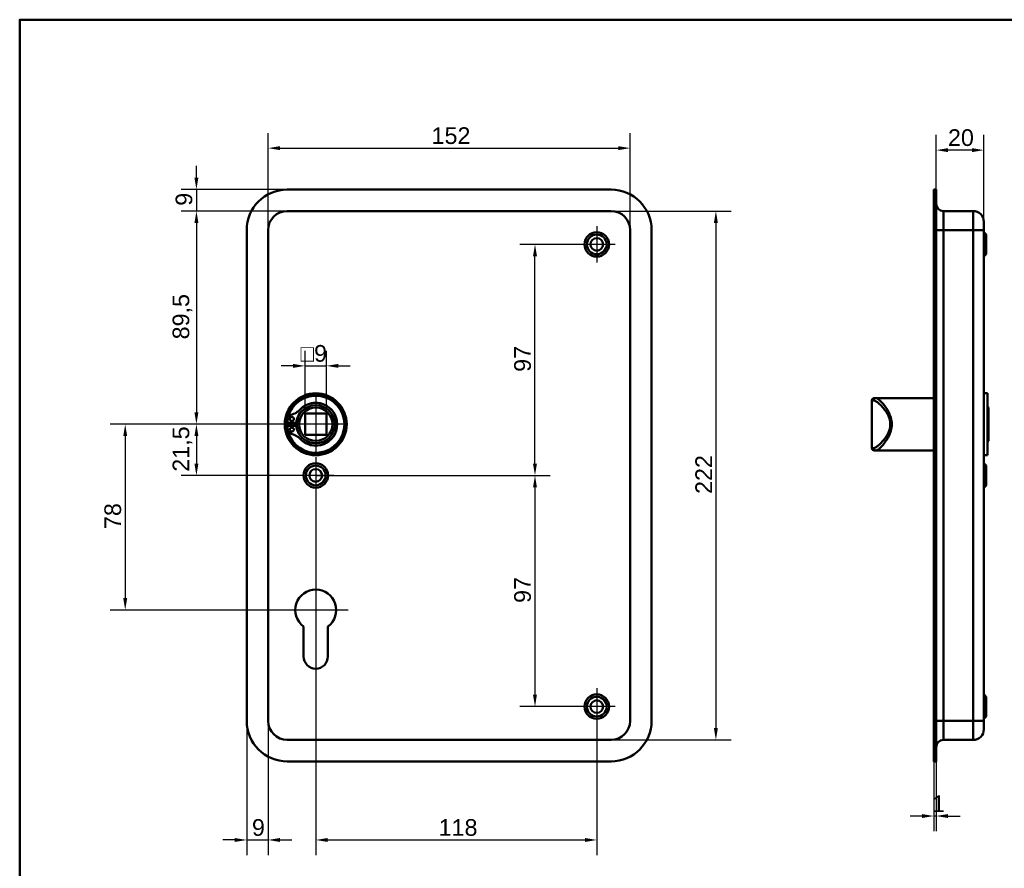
# Model space of a CAD drawing. Header units: millimetres. Extents: x 20 to 833, y 20 to 574.
# Tile 3 of 5: x 20 to 433, y 218 to 574. Entities that reach past the tile are written whole.
import ezdxf

# ---------------------------------------------------------------- set-up
doc = ezdxf.new("R2010")
doc.units = ezdxf.units.MM
doc.header["$LTSCALE"] = 2
for name, color, linetype, lineweight in [('Bemaßungen(DIN)', 7, 'Continuous', 25), ('Mittelpunktmarkierung(DIN)', 7, 'Continuous', 25), ('Sichtbare Kanten(DIN)', 7, 'Continuous', 50), ('Sichtbare tangentiale Kanten(DIN)', 7, 'Continuous', 50), ('Skizziergeometrie(DIN)', 7, 'Continuous', 50)]:
    doc.layers.add(name, color=color, linetype=linetype, lineweight=lineweight)
doc.styles.add('STANDARD-DIN~0', font='arial.ttf')
doc.dimstyles.new('CAD-LAN', dxfattribs={"dimscale": 2, "dimtxt": 3.5, "dimasz": 2.5, "dimexe": 3.175, "dimexo": 0, "dimgap": 0.8, "dimtad": 1, "dimrnd": 1e-08, "dimtxsty": 'STANDARD-DIN~0', "dimcen": 0.09, "dimdle": 10, "dimclrd": 250, "dimclre": 250, "dimclrt": 250, "dimadec": 0, "dimazin": 2, "dimtfac": 1, "dimtmove": 0, "dimatfit": 3, "dimfxl": 1, "dimtolj": 1, "dimtzin": 0, "dimlwd": 25, "dimlwe": 25, "dimarcsym": 0})

# ---------------------------------------------------------------- blocks, each defined once
blk = doc.blocks.new('Ränder Standardrahmen')
at = {"layer": 'Skizziergeometrie(DIN)', "flags": 128}
blk.add_lwpolyline([(10, 10), (10, 287), (410, 287), (410, 10), (10, 10)], dxfattribs=at)
blk = doc.blocks.new('*D8')
at = {"layer": 'Bemaßungen(DIN)', "color": 250, "linetype": 'Continuous', "lineweight": 25, "true_color": 0x3f3f3f, "transparency": 16777216}
for p, q in [((124.31, 485.7), (124.31, 526.44)), ((276.31, 485.7), (276.31, 526.44)), ((129.31, 520.09), (271.31, 520.09))]:
    blk.add_line(p, q, dxfattribs=at)
at = {"layer": 'Bemaßungen(DIN)', "color": 250, "linetype": 'Continuous', "true_color": 0x3f3f3f, "transparency": 16777216}
for points in [[(129.31, 520.92), (129.31, 519.26), (124.31, 520.09)], [(271.31, 520.92), (271.31, 519.26), (276.31, 520.09)]]:
    blk.add_solid(points, dxfattribs=at)
at = {"layer": 'Defpoints', "color": 0, "linetype": 'Continuous', "transparency": 16777216}
for p in [(276.31, 520.09), (124.31, 485.7), (276.31, 485.7)]:
    blk.add_point(p, dxfattribs=at)
at = {"layer": 'Bemaßungen(DIN)', "color": 250, "linetype": 'Continuous', "lineweight": 25, "true_color": 0x3f3f3f, "transparency": 16777216, "insert": (192.94, 528.84), "char_height": 7, "attachment_point": 1, "style": 'STANDARD-DIN~0'}
blk.add_mtext('\\A1;152', dxfattribs=at)
blk = doc.blocks.new('*D9')
at = {"layer": 'Bemaßungen(DIN)', "color": 250, "linetype": 'Continuous', "lineweight": 25, "true_color": 0x3f3f3f, "transparency": 16777216}
for p, q in [((268.31, 493.7), (318.66, 493.7)), ((312.31, 488.7), (312.31, 276.7)), ((268.31, 271.7), (318.66, 271.7))]:
    blk.add_line(p, q, dxfattribs=at)
at = {"layer": 'Bemaßungen(DIN)', "color": 250, "linetype": 'Continuous', "true_color": 0x3f3f3f, "transparency": 16777216}
for points in [[(311.48, 488.7), (313.14, 488.7), (312.31, 493.7)], [(311.48, 276.7), (313.14, 276.7), (312.31, 271.7)]]:
    blk.add_solid(points, dxfattribs=at)
at = {"layer": 'Defpoints', "color": 0, "linetype": 'Continuous', "transparency": 16777216}
for p in [(268.31, 493.7), (268.31, 271.7), (312.31, 271.7)]:
    blk.add_point(p, dxfattribs=at)
at = {"layer": 'Bemaßungen(DIN)', "color": 250, "linetype": 'Continuous', "lineweight": 25, "true_color": 0x3f3f3f, "transparency": 16777216, "insert": (303.68, 374.94), "char_height": 7, "attachment_point": 1, "rotation": 90, "style": 'STANDARD-DIN~0'}
blk.add_mtext('\\A1;222', dxfattribs=at)
blk = doc.blocks.new('*D10')
at = {"layer": 'Bemaßungen(DIN)', "color": 250, "linetype": 'Continuous', "lineweight": 25, "true_color": 0x3f3f3f, "transparency": 16777216}
for p, q in [((132.31, 493.7), (87.85, 493.7)), ((94.2, 488.7), (94.2, 409.2)), ((144.31, 404.2), (87.85, 404.2))]:
    blk.add_line(p, q, dxfattribs=at)
at = {"layer": 'Bemaßungen(DIN)', "color": 250, "linetype": 'Continuous', "true_color": 0x3f3f3f, "transparency": 16777216}
for points in [[(93.37, 488.7), (95.04, 488.7), (94.2, 493.7)], [(93.37, 409.2), (95.04, 409.2), (94.2, 404.2)]]:
    blk.add_solid(points, dxfattribs=at)
at = {"layer": 'Defpoints', "color": 0, "linetype": 'Continuous', "transparency": 16777216}
for p in [(132.31, 493.7), (94.2, 404.2), (144.31, 404.2)]:
    blk.add_point(p, dxfattribs=at)
at = {"layer": 'Bemaßungen(DIN)', "color": 250, "linetype": 'Continuous', "lineweight": 25, "true_color": 0x3f3f3f, "transparency": 16777216, "insert": (84.19, 439.83), "char_height": 7, "attachment_point": 1, "rotation": 90, "style": 'STANDARD-DIN~0'}
blk.add_mtext('\\A1;89,5', dxfattribs=at)
blk = doc.blocks.new('*D11')
at = {"layer": 'Bemaßungen(DIN)', "color": 250, "linetype": 'Continuous', "lineweight": 25, "true_color": 0x3f3f3f, "transparency": 16777216}
for p, q in [((144.31, 404.2), (87.85, 404.2)), ((94.2, 399.2), (94.2, 387.7)), ((144.31, 382.7), (87.85, 382.7))]:
    blk.add_line(p, q, dxfattribs=at)
at = {"layer": 'Bemaßungen(DIN)', "color": 250, "linetype": 'Continuous', "true_color": 0x3f3f3f, "transparency": 16777216}
for points in [[(93.37, 399.2), (95.04, 399.2), (94.2, 404.2)], [(93.37, 387.7), (95.04, 387.7), (94.2, 382.7)]]:
    blk.add_solid(points, dxfattribs=at)
at = {"layer": 'Defpoints', "color": 0, "linetype": 'Continuous', "transparency": 16777216}
for p in [(144.31, 404.2), (94.2, 382.7), (144.31, 382.7)]:
    blk.add_point(p, dxfattribs=at)
at = {"layer": 'Bemaßungen(DIN)', "color": 250, "linetype": 'Continuous', "lineweight": 25, "true_color": 0x3f3f3f, "transparency": 16777216, "insert": (84.19, 384.27), "char_height": 7, "attachment_point": 1, "rotation": 90, "style": 'STANDARD-DIN~0'}
blk.add_mtext('\\A1;21,5', dxfattribs=at)
blk = doc.blocks.new('*D12')
at = {"layer": 'Bemaßungen(DIN)', "color": 250, "linetype": 'Continuous', "lineweight": 25, "true_color": 0x3f3f3f, "transparency": 16777216}
for p, q in [((144.31, 404.2), (57.96, 404.2)), ((64.31, 399.2), (64.31, 331.2)), ((144.31, 326.2), (57.96, 326.2))]:
    blk.add_line(p, q, dxfattribs=at)
at = {"layer": 'Bemaßungen(DIN)', "color": 250, "linetype": 'Continuous', "true_color": 0x3f3f3f, "transparency": 16777216}
for points in [[(63.48, 399.2), (65.14, 399.2), (64.31, 404.2)], [(63.48, 331.2), (65.14, 331.2), (64.31, 326.2)]]:
    blk.add_solid(points, dxfattribs=at)
at = {"layer": 'Defpoints', "color": 0, "linetype": 'Continuous', "transparency": 16777216}
for p in [(144.31, 404.2), (64.31, 326.2), (144.31, 326.2)]:
    blk.add_point(p, dxfattribs=at)
at = {"layer": 'Bemaßungen(DIN)', "color": 250, "linetype": 'Continuous', "lineweight": 25, "true_color": 0x3f3f3f, "transparency": 16777216, "insert": (55.56, 360.21), "char_height": 7, "attachment_point": 1, "rotation": 90, "style": 'STANDARD-DIN~0'}
blk.add_mtext('\\A1;78', dxfattribs=at)
blk = doc.blocks.new('*D13')
at = {"layer": 'Bemaßungen(DIN)', "color": 250, "linetype": 'Continuous', "lineweight": 25, "true_color": 0x3f3f3f, "transparency": 16777216}
for p, q in [((94.2, 507.7), (94.2, 512.7)), ((132.31, 502.7), (87.85, 502.7)), ((94.2, 502.7), (94.2, 493.7)), ((132.31, 493.7), (87.85, 493.7)), ((94.2, 488.7), (94.2, 483.7))]:
    blk.add_line(p, q, dxfattribs=at)
at = {"layer": 'Bemaßungen(DIN)', "color": 250, "linetype": 'Continuous', "true_color": 0x3f3f3f, "transparency": 16777216}
for points in [[(93.37, 507.7), (95.04, 507.7), (94.2, 502.7)], [(93.37, 488.7), (95.04, 488.7), (94.2, 493.7)]]:
    blk.add_solid(points, dxfattribs=at)
at = {"layer": 'Defpoints', "color": 0, "linetype": 'Continuous', "transparency": 16777216}
for p in [(132.31, 502.7), (94.2, 493.7), (132.31, 493.7)]:
    blk.add_point(p, dxfattribs=at)
at = {"layer": 'Bemaßungen(DIN)', "color": 250, "linetype": 'Continuous', "lineweight": 25, "true_color": 0x3f3f3f, "transparency": 16777216, "insert": (85.46, 495.9), "char_height": 7, "attachment_point": 1, "rotation": 90, "style": 'STANDARD-DIN~0'}
blk.add_mtext('\\A1;9', dxfattribs=at)
blk = doc.blocks.new('*D14')
at = {"layer": 'Bemaßungen(DIN)', "color": 250, "linetype": 'Continuous', "lineweight": 25, "true_color": 0x3f3f3f, "transparency": 16777216}
for p, q in [((254.66, 479.7), (230.01, 479.7)), ((236.36, 387.7), (236.36, 474.7)), ((144.31, 382.7), (242.71, 382.7))]:
    blk.add_line(p, q, dxfattribs=at)
at = {"layer": 'Bemaßungen(DIN)', "color": 250, "linetype": 'Continuous', "true_color": 0x3f3f3f, "transparency": 16777216}
for points in [[(235.52, 474.7), (237.19, 474.7), (236.36, 479.7)], [(235.52, 387.7), (237.19, 387.7), (236.36, 382.7)]]:
    blk.add_solid(points, dxfattribs=at)
at = {"layer": 'Defpoints', "color": 0, "linetype": 'Continuous', "transparency": 16777216}
for p in [(236.36, 479.7), (254.66, 479.7), (144.31, 382.7)]:
    blk.add_point(p, dxfattribs=at)
at = {"layer": 'Bemaßungen(DIN)', "color": 250, "linetype": 'Continuous', "lineweight": 25, "true_color": 0x3f3f3f, "transparency": 16777216, "insert": (227.61, 426.19), "char_height": 7, "attachment_point": 1, "rotation": 90, "style": 'STANDARD-DIN~0'}
blk.add_mtext('\\A1;97', dxfattribs=at)
blk = doc.blocks.new('*D15')
at = {"layer": 'Bemaßungen(DIN)', "color": 250, "linetype": 'Continuous', "lineweight": 25, "true_color": 0x3f3f3f, "transparency": 16777216}
for p, q in [((144.31, 382.7), (242.71, 382.7)), ((236.36, 377.7), (236.36, 290.7)), ((254.66, 285.7), (230.01, 285.7))]:
    blk.add_line(p, q, dxfattribs=at)
at = {"layer": 'Bemaßungen(DIN)', "color": 250, "linetype": 'Continuous', "true_color": 0x3f3f3f, "transparency": 16777216}
for points in [[(235.52, 377.7), (237.19, 377.7), (236.36, 382.7)], [(235.52, 290.7), (237.19, 290.7), (236.36, 285.7)]]:
    blk.add_solid(points, dxfattribs=at)
at = {"layer": 'Defpoints', "color": 0, "linetype": 'Continuous', "transparency": 16777216}
for p in [(144.31, 382.7), (236.36, 285.7), (254.66, 285.7)]:
    blk.add_point(p, dxfattribs=at)
at = {"layer": 'Bemaßungen(DIN)', "color": 250, "linetype": 'Continuous', "lineweight": 25, "true_color": 0x3f3f3f, "transparency": 16777216, "insert": (227.61, 329.19), "char_height": 7, "attachment_point": 1, "rotation": 90, "style": 'STANDARD-DIN~0'}
blk.add_mtext('\\A1;97', dxfattribs=at)
blk = doc.blocks.new('*D16')
at = {"layer": 'Bemaßungen(DIN)', "color": 250, "linetype": 'Continuous', "lineweight": 25, "true_color": 0x3f3f3f, "transparency": 16777216}
for p, q in [((144.31, 375.05), (144.31, 223.35)), ((262.31, 278.05), (262.31, 223.35)), ((149.31, 229.7), (257.31, 229.7))]:
    blk.add_line(p, q, dxfattribs=at)
at = {"layer": 'Bemaßungen(DIN)', "color": 250, "linetype": 'Continuous', "true_color": 0x3f3f3f, "transparency": 16777216}
for points in [[(149.31, 230.53), (149.31, 228.87), (144.31, 229.7)], [(257.31, 230.53), (257.31, 228.87), (262.31, 229.7)]]:
    blk.add_solid(points, dxfattribs=at)
at = {"layer": 'Defpoints', "color": 0, "linetype": 'Continuous', "transparency": 16777216}
for p in [(144.31, 375.05), (262.31, 278.05), (262.31, 229.7)]:
    blk.add_point(p, dxfattribs=at)
at = {"layer": 'Bemaßungen(DIN)', "color": 250, "linetype": 'Continuous', "lineweight": 25, "true_color": 0x3f3f3f, "transparency": 16777216, "insert": (195.9, 238.45), "char_height": 7, "attachment_point": 1, "style": 'STANDARD-DIN~0'}
blk.add_mtext('\\A1;118', dxfattribs=at)
blk = doc.blocks.new('*D17')
at = {"layer": 'Bemaßungen(DIN)', "color": 250, "linetype": 'Continuous', "lineweight": 25, "true_color": 0x3f3f3f, "transparency": 16777216}
for p, q in [((115.31, 279.7), (115.31, 223.35)), ((124.31, 279.7), (124.31, 223.35)), ((110.31, 229.7), (105.31, 229.7)), ((115.31, 229.7), (124.31, 229.7)), ((129.31, 229.7), (134.31, 229.7))]:
    blk.add_line(p, q, dxfattribs=at)
at = {"layer": 'Bemaßungen(DIN)', "color": 250, "linetype": 'Continuous', "true_color": 0x3f3f3f, "transparency": 16777216}
for points in [[(110.31, 230.53), (110.31, 228.87), (115.31, 229.7)], [(129.31, 230.53), (129.31, 228.87), (124.31, 229.7)]]:
    blk.add_solid(points, dxfattribs=at)
at = {"layer": 'Defpoints', "color": 0, "linetype": 'Continuous', "transparency": 16777216}
for p in [(115.31, 279.7), (124.31, 279.7), (124.31, 229.7)]:
    blk.add_point(p, dxfattribs=at)
at = {"layer": 'Bemaßungen(DIN)', "color": 250, "linetype": 'Continuous', "lineweight": 25, "true_color": 0x3f3f3f, "transparency": 16777216, "insert": (117.51, 238.45), "char_height": 7, "attachment_point": 1, "style": 'STANDARD-DIN~0'}
blk.add_mtext('\\A1;9', dxfattribs=at)
blk = doc.blocks.new('*D18')
at = {"layer": 'Bemaßungen(DIN)', "color": 250, "linetype": 'Continuous', "lineweight": 25, "true_color": 0x3f3f3f, "transparency": 16777216}
for p, q in [((139.81, 408.7), (139.81, 435.05)), ((148.81, 408.7), (148.81, 435.05)), ((134.81, 428.7), (129.81, 428.7)), ((139.81, 428.7), (148.81, 428.7)), ((153.81, 428.7), (158.81, 428.7))]:
    blk.add_line(p, q, dxfattribs=at)
at = {"layer": 'Bemaßungen(DIN)', "color": 250, "linetype": 'Continuous', "true_color": 0x3f3f3f, "transparency": 16777216}
for points in [[(134.81, 429.53), (134.81, 427.87), (139.81, 428.7)], [(153.81, 429.53), (153.81, 427.87), (148.81, 428.7)]]:
    blk.add_solid(points, dxfattribs=at)
at = {"layer": 'Defpoints', "color": 0, "linetype": 'Continuous', "transparency": 16777216}
for p in [(148.81, 428.7), (139.81, 408.7), (148.81, 408.7)]:
    blk.add_point(p, dxfattribs=at)
at = {"layer": 'Bemaßungen(DIN)', "color": 250, "linetype": 'Continuous', "lineweight": 25, "true_color": 0x3f3f3f, "transparency": 16777216, "insert": (137.94, 437.45), "char_height": 7, "attachment_point": 1, "style": 'STANDARD-DIN~0'}
blk.add_mtext('\\A1;\\fAIGDT|b0|i0;\\H7.0000;o\\fArial|b0|i0;\\H7.0000;9', dxfattribs=at)
blk = doc.blocks.new('*D19')
at = {"layer": 'Bemaßungen(DIN)', "color": 250, "linetype": 'Continuous', "lineweight": 25, "true_color": 0x3f3f3f, "transparency": 16777216}
for p, q in [((404.82, 502.7), (404.82, 525.61)), ((424.82, 489.2), (424.82, 525.61)), ((419.82, 519.26), (409.82, 519.26))]:
    blk.add_line(p, q, dxfattribs=at)
at = {"layer": 'Bemaßungen(DIN)', "color": 250, "linetype": 'Continuous', "true_color": 0x3f3f3f, "transparency": 16777216}
for points in [[(409.82, 520.09), (409.82, 518.42), (404.82, 519.26)], [(419.82, 520.09), (419.82, 518.42), (424.82, 519.26)]]:
    blk.add_solid(points, dxfattribs=at)
at = {"layer": 'Defpoints', "color": 0, "linetype": 'Continuous', "transparency": 16777216}
for p in [(404.82, 519.26), (404.82, 502.7), (424.82, 489.2)]:
    blk.add_point(p, dxfattribs=at)
at = {"layer": 'Bemaßungen(DIN)', "color": 250, "linetype": 'Continuous', "lineweight": 25, "true_color": 0x3f3f3f, "transparency": 16777216, "insert": (409.76, 528), "char_height": 7, "attachment_point": 1, "style": 'STANDARD-DIN~0'}
blk.add_mtext('\\A1;20', dxfattribs=at)
blk = doc.blocks.new('*D20')
at = {"layer": 'Bemaßungen(DIN)', "color": 250, "linetype": 'Continuous', "lineweight": 25, "true_color": 0x3f3f3f, "transparency": 16777216}
for p, q in [((403.82, 262.7), (403.82, 233.4)), ((404.82, 262.7), (404.82, 233.4)), ((398.82, 239.75), (393.82, 239.75)), ((404.82, 239.75), (403.82, 239.75)), ((409.82, 239.75), (414.82, 239.75))]:
    blk.add_line(p, q, dxfattribs=at)
at = {"layer": 'Bemaßungen(DIN)', "color": 250, "linetype": 'Continuous', "true_color": 0x3f3f3f, "transparency": 16777216}
for points in [[(398.82, 240.59), (398.82, 238.92), (403.82, 239.75)], [(409.82, 240.59), (409.82, 238.92), (404.82, 239.75)]]:
    blk.add_solid(points, dxfattribs=at)
at = {"layer": 'Defpoints', "color": 0, "linetype": 'Continuous', "transparency": 16777216}
for p in [(403.82, 262.7), (404.82, 262.7), (403.82, 239.75)]:
    blk.add_point(p, dxfattribs=at)
at = {"layer": 'Bemaßungen(DIN)', "color": 250, "linetype": 'Continuous', "lineweight": 25, "true_color": 0x3f3f3f, "transparency": 16777216, "insert": (403.03, 248.38), "char_height": 7, "attachment_point": 1, "style": 'STANDARD-DIN~0'}
blk.add_mtext('\\A1;1', dxfattribs=at)

msp = doc.modelspace()

# ---------------------------------------------------------------- linework, layer by layer
at = {"layer": 'Mittelpunktmarkierung(DIN)', "linetype": 'Continuous'}
for p, q in [((262.309, 487.35), (262.309, 472.05)), ((269.959, 479.7), (254.659, 479.7)), ((144.309, 416.2), (144.309, 392.2)), ((156.309, 404.2), (132.309, 404.2)), ((144.309, 390.35), (144.309, 375.05)), ((151.959, 382.7), (136.659, 382.7)), ((144.309, 339.8), (144.309, 316.2)), ((157.909, 326.2), (130.709, 326.2)), ((262.309, 293.35), (262.309, 278.05)), ((269.959, 285.7), (254.659, 285.7))]:
    msp.add_line(p, q, dxfattribs=at)
at = {"layer": 'Sichtbare Kanten(DIN)'}
for p, q in [((132.309, 502.7), (268.309, 502.7)), ((403.821, 502.7), (403.821, 485.7)), ((403.821, 502.7), (404.821, 502.7)), ((404.821, 502.7), (404.821, 485.7)), ((268.309, 493.7), (132.309, 493.7)), ((420.321, 493.7), (407.821, 493.7)), ((424.821, 489.2), (424.821, 485.7)), ((115.309, 279.7), (115.309, 485.7)), ((124.309, 485.7), (124.309, 279.7)), ((276.309, 279.7), (276.309, 485.7)), ((285.309, 485.7), (285.309, 279.7)), ((403.821, 279.7), (403.821, 485.7)), ((404.821, 279.7), (404.821, 485.7)), ((424.821, 279.7), (424.821, 485.7)), ((425.821, 483.85), (424.821, 484.85)), ((425.821, 483.85), (425.821, 475.55)), ((425.821, 475.55), (424.821, 474.55)), ((377.821, 414.2), (377.821, 394.2)), ((378.821, 415.2), (379.49, 415.2)), ((383.821, 415.2), (379.49, 415.2)), ((403.821, 415.2), (383.821, 415.2)), ((426.321, 417.2), (424.821, 417.2)), ((426.321, 391.2), (426.321, 417.2)), ((426.821, 411.2), (426.321, 411.7)), ((426.821, 411.2), (426.821, 397.2)), ((132.401, 404.816), (132.401, 406.201)), ((139.809, 399.7), (139.809, 408.7)), ((139.809, 408.7), (148.809, 408.7)), ((148.809, 408.7), (148.809, 399.7)), ((136.101, 404.816), (132.401, 404.816)), ((132.401, 403.583), (136.101, 403.583)), ((132.401, 402.199), (132.401, 403.583)), ((148.809, 399.7), (139.809, 399.7)), ((426.821, 397.2), (426.321, 396.7)), ((379.49, 393.2), (378.821, 393.2)), ((383.821, 393.2), (379.49, 393.2)), ((403.821, 393.2), (383.821, 393.2)), ((426.321, 391.2), (424.821, 391.2)), ((425.821, 386.85), (424.821, 387.85)), ((425.821, 386.85), (425.821, 378.55)), ((425.821, 378.55), (424.821, 377.55)), ((139.209, 306.7), (139.209, 319.275)), ((149.409, 319.275), (149.409, 306.7)), ((425.821, 289.85), (424.821, 290.85)), ((425.821, 289.85), (425.821, 281.55)), ((425.821, 281.55), (424.821, 280.55)), ((403.821, 279.7), (403.821, 262.7)), ((404.821, 279.7), (404.821, 262.7)), ((424.821, 279.7), (424.821, 276.2)), ((132.309, 271.7), (268.309, 271.7)), ((420.321, 271.7), (407.821, 271.7)), ((268.309, 262.7), (132.309, 262.7)), ((403.821, 262.7), (404.821, 262.7))]:
    msp.add_line(p, q, dxfattribs=at)
for centre, radius in [((262.309, 479.7), 5.15), ((262.309, 479.7), 4.15), ((262.309, 479.7), 2.65), ((144.309, 404.2), 13), ((144.309, 404.2), 12.5), ((144.309, 404.2), 8), ((144.309, 404.2), 7), ((134.251, 406.431), 0.85), ((134.251, 401.968), 0.85), ((144.309, 382.7), 5.15), ((144.309, 382.7), 4.15), ((144.309, 382.7), 2.65), ((262.309, 285.7), 5.15), ((262.309, 285.7), 4.15), ((262.309, 285.7), 2.65)]:
    msp.add_circle(centre, radius, dxfattribs=at)
for centre, radius, start, end in [((132.309, 485.7), 17, 90, 180), ((268.309, 485.7), 17, 0, 90), ((407.821, 496.7), 3, 180, 270), ((132.309, 485.7), 8, 90, 180), ((268.309, 485.7), 8, 0, 90), ((420.321, 489.2), 4.5, 0, 90), ((144.309, 404.2), 12, 194.7921, 165.2079), ((378.821, 414.2), 1, 90, 180), ((131.661, 416.57), 8.725, 284.80219, 315.63645), ((143.576, 404.2), 7.5, 130.96945, 175.28369), ((144.309, 404.2), 9, 220.90334, 139.09666), ((144.309, 404.2), 8.967, 224.36355, 135.63645), ((144.309, 404.2), 12, 172.89827, 187.10173), ((134.401, 406.201), 2, 104.80219, 180), ((144.309, 404.2), 8.2, 163.43926, 196.56074), ((134.401, 402.199), 2, 180, 255.19781), ((144.309, 404.2), 9, 176.0711, 183.9289), ((143.576, 404.2), 7.5, 184.71631, 229.03055), ((131.661, 391.83), 8.725, 44.36355, 75.19781), ((378.821, 394.2), 1, 180, 270), ((144.309, 326.2), 8.6, 306.37184, 233.62816), ((144.309, 306.7), 5.1, 180, 0), ((132.309, 279.7), 17, 180, 270), ((132.309, 279.7), 8, 180, 270), ((268.309, 279.7), 8, 270, 0), ((268.309, 279.7), 17, 270, 0), ((420.321, 276.2), 4.5, 270, 0), ((407.821, 268.7), 3, 90, 180)]:
    msp.add_arc(centre, radius, start, end, dxfattribs=at)
at = {"layer": 'Sichtbare tangentiale Kanten(DIN)'}
for p, q in [((407.821, 493.7), (407.821, 485.7)), ((420.321, 485.7), (420.321, 493.7)), ((403.821, 485.7), (404.821, 485.7)), ((404.821, 485.7), (407.821, 485.7)), ((407.821, 279.7), (407.821, 485.7)), ((420.321, 485.7), (407.821, 485.7)), ((424.821, 485.7), (420.321, 485.7)), ((420.321, 485.7), (420.321, 279.7)), ((378.525, 414.2), (377.821, 414.2)), ((377.821, 394.2), (378.525, 394.2)), ((403.821, 279.7), (404.821, 279.7)), ((407.821, 279.7), (404.821, 279.7)), ((407.821, 279.7), (407.821, 271.7)), ((420.321, 279.7), (407.821, 279.7)), ((420.321, 271.7), (420.321, 279.7)), ((420.321, 279.7), (424.821, 279.7))]:
    msp.add_line(p, q, dxfattribs=at)
for centre, major_axis, start_param, end_param in [((379.49, 414.2), (0, 1), 0, 1.5707963), ((379.49, 394.2), (0, -1), 4.712389, 6.2831853)]:
    msp.add_ellipse(centre, major_axis=major_axis, ratio=0.9647528, start_param=start_param, end_param=end_param, dxfattribs=at)
for points, knots in [([(378.525, 414.2), (378.751, 414.2), (379.034, 414.106), (379.358, 413.931), (379.682, 413.756), (380.048, 413.5), (380.44, 413.179), (381.225, 412.537), (382.121, 411.637), (382.98, 410.534), (383.409, 409.982), (383.829, 409.379), (384.207, 408.722), (384.395, 408.393), (384.574, 408.051), (384.735, 407.694), (384.897, 407.337), (385.042, 406.966), (385.163, 406.584), (385.405, 405.818), (385.548, 405.005), (385.547, 404.19), (385.545, 403.375), (385.398, 402.559), (385.158, 401.796), (384.679, 400.272), (383.835, 398.962), (382.972, 397.859), (382.11, 396.756), (381.223, 395.86), (380.44, 395.22), (380.049, 394.9), (379.683, 394.644), (379.358, 394.469), (379.034, 394.294), (378.751, 394.2), (378.525, 394.2)], [0, 0, 0, 0, 0.2447238, 0.2447238, 0.2447238, 0.4894476, 0.4894476, 0.4894476, 0.9788953, 0.9788953, 0.9788953, 1.2236191, 1.2236191, 1.2236191, 1.345981, 1.345981, 1.345981, 1.4683429, 1.4683429, 1.4683429, 1.7130667, 1.7130667, 1.7130667, 1.9577905, 1.9577905, 1.9577905, 2.4472382, 2.4472382, 2.4472382, 2.9366858, 2.9366858, 2.9366858, 3.1814096, 3.1814096, 3.1814096, 3.4261334, 3.4261334, 3.4261334, 3.4261334]), ([(379.49, 393.2), (379.705, 393.2), (380.241, 393.407), (381.634, 394.533), (383.731, 396.997), (385.739, 400.599), (386.299, 404.19), (385.958, 406.427), (385.405, 408.059), (384.728, 409.566), (383.331, 411.885), (381.63, 413.866), (380.242, 414.993), (379.705, 415.2), (379.49, 415.2)], [-3.4261334, -3.4261334, -3.4261334, -3.4261334, -3.1814096, -2.9366858, -2.4472382, -1.9577905, -1.7130667, -1.4683429, -1.345981, -1.2236191, -0.9788953, -0.4894476, -0.2447238, 0, 0, 0, 0])]:
    msp.add_open_spline(points, degree=3, knots=knots, dxfattribs=at)

# ---------------------------------------------------------------- block references
at = {"xscale": 2, "yscale": 2, "zscale": 2}
msp.add_blockref('Ränder Standardrahmen', (0, 0), dxfattribs=at)

# ---------------------------------------------------------------- dimensions: what is measured, and where the dimension line sits
at = {"layer": 'Bemaßungen(DIN)', "color": 250, "linetype": 'Continuous', "lineweight": 25, "true_color": 0x3f3f3f}
for base, p1, p2, angle, override, picture, middle in [((276.309, 520.091), (124.309, 485.7), (276.309, 485.7), 180, {"dimgap": 0.8, "dimdec": 2, "dimtol": 0, "dimlim": 0, "dimtp": 0, "dimtm": 0, "dimtdec": 2, "dimtofl": 0, "dimatfit": 1}, '*D8', (200.309, 520.091)), ((94.205, 493.7), (132.309, 502.7), (132.309, 493.7), 270, {"dimgap": 0.8, "dimdec": 2, "dimtol": 0, "dimlim": 0, "dimtp": 0, "dimtm": 0, "dimtdec": 2, "dimtofl": 1, "dimatfit": 1}, '*D13', (94.205, 498.2)), ((94.205, 404.2), (132.309, 493.7), (144.309, 404.2), 90, {"dimgap": 0.8, "dimdec": 2, "dimtol": 0, "dimlim": 0, "dimtp": 0, "dimtm": 0, "dimtdec": 2, "dimtofl": 0, "dimatfit": 1}, '*D10', (94.205, 448.95)), ((312.309, 271.7), (268.309, 493.7), (268.309, 271.7), 90, {"dimgap": 0.8, "dimdec": 2, "dimtol": 0, "dimlim": 0, "dimtp": 0, "dimtm": 0, "dimtdec": 2, "dimtofl": 0, "dimatfit": 1}, '*D9', (312.309, 382.7)), ((236.358, 479.7), (144.309, 382.7), (254.659, 479.7), 90, {"dimgap": 0.8, "dimdec": 2, "dimtol": 0, "dimlim": 0, "dimtp": 0, "dimtm": 0, "dimtdec": 2, "dimtofl": 0, "dimatfit": 1}, '*D14', (236.358, 431.2)), ((64.309, 326.2), (144.309, 404.2), (144.309, 326.2), 90, {"dimgap": 0.8, "dimdec": 2, "dimtol": 0, "dimlim": 0, "dimtp": 0, "dimtm": 0, "dimtdec": 2, "dimtofl": 0, "dimatfit": 1}, '*D12', (64.309, 365.2)), ((94.205, 382.7), (144.309, 404.2), (144.309, 382.7), 90, {"dimgap": 0.8, "dimdec": 2, "dimtol": 0, "dimlim": 0, "dimtp": 0, "dimtm": 0, "dimtdec": 2, "dimtofl": 0, "dimatfit": 1}, '*D11', (94.205, 393.45)), ((236.358, 285.7), (144.309, 382.7), (254.659, 285.7), 90, {"dimgap": 0.8, "dimdec": 2, "dimtol": 0, "dimlim": 0, "dimtp": 0, "dimtm": 0, "dimtdec": 2, "dimtofl": 0, "dimatfit": 1}, '*D15', (236.358, 334.2)), ((262.309, 229.7), (144.309, 375.05), (262.309, 278.05), 180, {"dimgap": 0.8, "dimdec": 2, "dimtol": 0, "dimlim": 0, "dimtp": 0, "dimtm": 0, "dimtdec": 2, "dimtofl": 0, "dimatfit": 1}, '*D16', (203.309, 229.7))]:
    dim = msp.add_linear_dim(base=base, p1=p1, p2=p2, angle=angle, dimstyle='CAD-LAN', override=override, dxfattribs=at)
    dim.commit()
    dim.dimension.update_dxf_attribs({"geometry": picture, "text_midpoint": middle, "dimtype": 160})
for base, p1, p2, override, picture, middle in [((404.821, 519.256), (424.821, 489.2), (404.821, 502.7), {"dimgap": 0.8, "dimdec": 2, "dimtol": 0, "dimlim": 0, "dimtp": 0, "dimtm": 0, "dimtdec": 2, "dimtofl": 0, "dimatfit": 1}, '*D19', (414.821, 519.256)), ((124.309, 229.7), (115.309, 279.7), (124.309, 279.7), {"dimgap": 0.8, "dimdec": 2, "dimtol": 0, "dimlim": 0, "dimtp": 0, "dimtm": 0, "dimtdec": 2, "dimtofl": 1, "dimatfit": 1}, '*D17', (119.809, 229.7)), ((403.821, 239.753), (404.821, 262.7), (403.821, 262.7), {"dimgap": 0.8, "dimdec": 2, "dimtol": 0, "dimlim": 0, "dimtp": 0, "dimtm": 0, "dimtdec": 2, "dimtofl": 1, "dimatfit": 1}, '*D20', (404.321, 239.753))]:
    dim = msp.add_linear_dim(base=base, p1=p1, p2=p2, dimstyle='CAD-LAN', override=override, dxfattribs=at)
    dim.commit()
    dim.dimension.update_dxf_attribs({"geometry": picture, "text_midpoint": middle, "dimtype": 160})
dim = msp.add_linear_dim(base=(148.809, 428.7), p1=(139.809, 408.7), p2=(148.809, 408.7), angle=180, text='\\fAIGDT|b0|i0;\\H7.0000;o\\fArial|b0|i0;\\H7.0000;<>', dimstyle='CAD-LAN', override={"dimgap": 0.8, "dimdec": 2, "dimtol": 0, "dimlim": 0, "dimtp": 0, "dimtm": 0, "dimtdec": 2, "dimtofl": 1, "dimatfit": 1}, dxfattribs=at)
dim.commit()
dim.dimension.update_dxf_attribs({"geometry": '*D18', "text_midpoint": (144.309, 428.7), "dimtype": 160})

doc.saveas('drawing.dxf')
